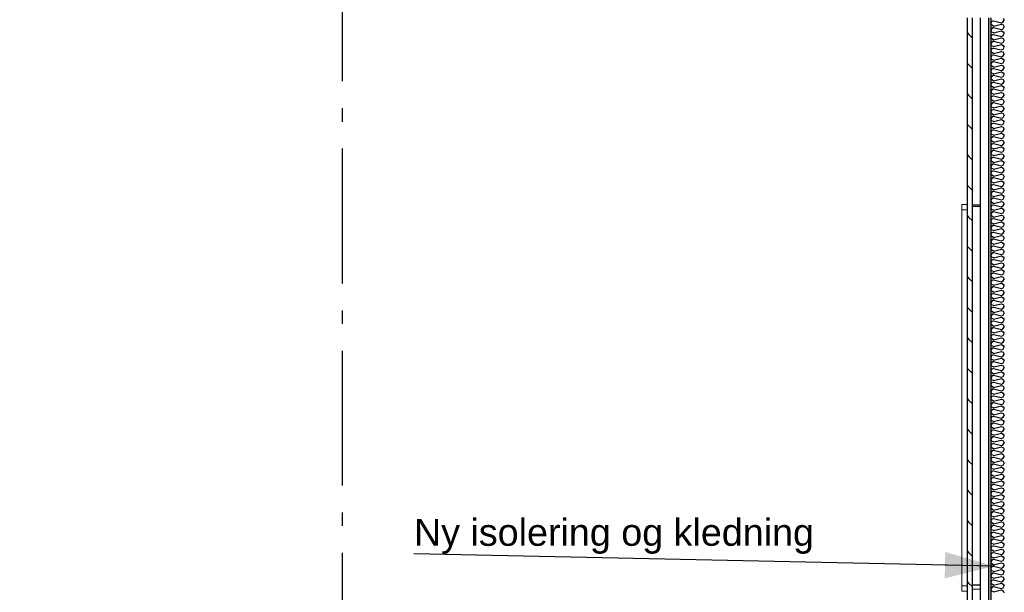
# Model space of a CAD drawing. Header units: millimetres. Extents: x -78869 to -55226, y -2070 to 13065.
# Tile 3 of 74: x -78869 to -75218, y 4718 to 6843. Entities that reach past the tile are written whole.
import ezdxf
from ezdxf.enums import TextEntityAlignment as Align

# ---------------------------------------------------------------- set-up
doc = ezdxf.new("R2010")
doc.units = ezdxf.units.MM
doc.header["$LTSCALE"] = 0.5
doc.header["$MEASUREMENT"] = 0
for name, pattern in [('Akselinje', [1500, 1000, -200, 100, -200]), ('PLINE', [0]), ('Wipeout_Contour', [2000, 0, -2000])]:
    doc.linetypes.add(name, pattern=pattern)
for name, color, linetype in [('0(Nye konstruksjoner)', 7, 'Continuous'), ('235- Utvendig kledning og overflate (Skravur)(Nye konstruksjoner)', 7, 'Continuous'), ('235- Utvendig kledning og overflate(Nye konstruksjoner)', 7, 'Continuous'), ('82-- Modullinjer', 7, 'Continuous'), ('832- Tekst bygning(Nye konstruksjoner)', 7, 'Continuous')]:
    doc.layers.add(name, color=color, linetype=linetype)
doc.layers.add('234- Vinduer_ dører_ porter(Nye konstruksjoner)', color=7, linetype='Continuous', lineweight=0)
doc.styles.add('GENERATED_STYLE_1', font='arial.ttf')
doc.styles.add('GENERATED_STYLE_3', font='arial.ttf')
doc.dimstyles.new('GENERATED_STYLE__2', dxfattribs={"dimtxt": 0.18, "dimasz": 182.4, "dimexe": 0.18, "dimexo": 0.0625, "dimgap": 0, "dimtad": 0, "dimtih": 1, "dimtoh": 1, "dimdec": 4, "dimzin": 0, "dimdsep": 46, "dimcen": 0.09, "dimadec": 0, "dimazin": 0, "dimtfac": 1, "dimtdec": 4, "dimtmove": 0, "dimatfit": 3, "dimldrblk": 'ARROWHEAD_5', "dimfxl": 1, "dimtolj": 1, "dimtzin": 0, "dimarcsym": 0})

# ---------------------------------------------------------------- blocks, each defined once
blk = doc.blocks.new('*X13')
at = {"layer": '235- Utvendig kledning og overflate (Skravur)(Nye konstruksjoner)', "linetype": 'PLINE'}
for p, q in [((-75264.9, 6836), (-75268.2, 6829.1)), ((-75264.9, 6822.2), (-75268.2, 6829.1)), ((-75258.1, 6839.1), (-75264.9, 6836)), ((-75258.1, 6839.1), (-75228.8, 6831.8)), ((-75228.8, 6831.8), (-75222, 6834.8)), ((-75222, 6848.7), (-75218.2, 6841.8)), ((-75222, 6834.8), (-75218.2, 6841.8)), ((-75264.9, 6810.7), (-75268.2, 6803.8)), ((-75264.9, 6796.9), (-75268.2, 6803.8)), ((-75258.1, 6819.1), (-75264.9, 6822.2)), ((-75258.1, 6813.8), (-75264.9, 6810.7)), ((-75258.1, 6793.8), (-75264.9, 6796.9)), ((-75258.1, 6819.1), (-75228.8, 6826.5)), ((-75258.1, 6813.8), (-75228.8, 6806.5)), ((-75258.1, 6793.8), (-75228.8, 6801.2)), ((-75228.8, 6826.5), (-75222, 6823.4)), ((-75228.8, 6806.5), (-75222, 6809.6)), ((-75228.8, 6801.2), (-75222, 6798.1)), ((-75222, 6823.4), (-75218.2, 6816.5)), ((-75222, 6809.6), (-75218.2, 6816.5)), ((-75222, 6798.1), (-75218.2, 6791.2)), ((-75222, 6784.3), (-75218.2, 6791.2)), ((-75264.9, 6785.4), (-75268.2, 6778.5)), ((-75264.9, 6771.6), (-75268.2, 6778.5)), ((-75264.9, 6760.1), (-75268.2, 6753.2)), ((-75258.1, 6788.5), (-75264.9, 6785.4)), ((-75258.1, 6768.5), (-75264.9, 6771.6)), ((-75258.1, 6763.2), (-75264.9, 6760.1)), ((-75258.1, 6788.5), (-75228.8, 6781.2)), ((-75258.1, 6768.5), (-75228.8, 6775.9)), ((-75258.1, 6763.2), (-75228.8, 6755.9)), ((-75228.8, 6781.2), (-75222, 6784.3)), ((-75228.8, 6775.9), (-75222, 6772.8)), ((-75228.8, 6755.9), (-75222, 6759)), ((-75222, 6772.8), (-75218.2, 6765.9)), ((-75222, 6759), (-75218.2, 6765.9)), ((-75264.9, 6746.3), (-75268.2, 6753.2)), ((-75264.9, 6734.8), (-75268.2, 6727.9)), ((-75264.9, 6721), (-75268.2, 6727.9)), ((-75258.1, 6743.2), (-75264.9, 6746.3)), ((-75258.1, 6737.9), (-75264.9, 6734.8)), ((-75258.1, 6717.9), (-75264.9, 6721)), ((-75258.1, 6743.2), (-75228.8, 6750.6)), ((-75258.1, 6737.9), (-75228.8, 6730.6)), ((-75258.1, 6717.9), (-75228.8, 6725.3)), ((-75228.8, 6750.6), (-75222, 6747.5)), ((-75228.8, 6730.6), (-75222, 6733.7)), ((-75228.8, 6725.3), (-75222, 6722.2)), ((-75222, 6747.5), (-75218.2, 6740.6)), ((-75222, 6733.7), (-75218.2, 6740.6)), ((-75222, 6722.2), (-75218.2, 6715.3)), ((-75264.9, 6709.6), (-75268.2, 6702.6)), ((-75264.9, 6695.7), (-75268.2, 6702.6)), ((-75264.9, 6684.3), (-75268.2, 6677.3)), ((-75258.1, 6712.6), (-75264.9, 6709.6)), ((-75258.1, 6692.7), (-75264.9, 6695.7)), ((-75258.1, 6687.3), (-75264.9, 6684.3)), ((-75258.1, 6712.6), (-75228.8, 6705.3)), ((-75258.1, 6692.7), (-75228.8, 6700)), ((-75258.1, 6687.3), (-75228.8, 6680)), ((-75228.8, 6705.3), (-75222, 6708.4)), ((-75228.8, 6700), (-75222, 6696.9)), ((-75228.8, 6680), (-75222, 6683.1)), ((-75222, 6708.4), (-75218.2, 6715.3)), ((-75222, 6696.9), (-75218.2, 6690)), ((-75222, 6683.1), (-75218.2, 6690)), ((-75264.9, 6670.4), (-75268.2, 6677.3)), ((-75264.9, 6659), (-75268.2, 6652.1)), ((-75264.9, 6645.1), (-75268.2, 6652.1)), ((-75258.1, 6667.4), (-75264.9, 6670.4)), ((-75258.1, 6662), (-75264.9, 6659)), ((-75258.1, 6642.1), (-75264.9, 6645.1)), ((-75258.1, 6667.4), (-75228.8, 6674.7)), ((-75258.1, 6662), (-75228.8, 6654.7)), ((-75258.1, 6642.1), (-75228.8, 6649.4)), ((-75228.8, 6674.7), (-75222, 6671.6)), ((-75228.8, 6654.7), (-75222, 6657.8)), ((-75228.8, 6649.4), (-75222, 6646.3)), ((-75222, 6671.6), (-75218.2, 6664.7)), ((-75222, 6657.8), (-75218.2, 6664.7)), ((-75222, 6646.3), (-75218.2, 6639.4)), ((-75264.9, 6633.7), (-75268.2, 6626.8)), ((-75264.9, 6619.9), (-75268.2, 6626.8)), ((-75264.9, 6608.4), (-75268.2, 6601.5)), ((-75258.1, 6636.8), (-75264.9, 6633.7)), ((-75258.1, 6616.8), (-75264.9, 6619.9)), ((-75258.1, 6611.5), (-75264.9, 6608.4)), ((-75258.1, 6636.8), (-75228.8, 6629.4)), ((-75258.1, 6616.8), (-75228.8, 6624.1)), ((-75258.1, 6611.5), (-75228.8, 6604.1)), ((-75228.8, 6629.4), (-75222, 6632.5)), ((-75228.8, 6624.1), (-75222, 6621)), ((-75222, 6632.5), (-75218.2, 6639.4)), ((-75222, 6621), (-75218.2, 6614.1)), ((-75222, 6607.2), (-75218.2, 6614.1)), ((-75264.9, 6594.6), (-75268.2, 6601.5)), ((-75264.9, 6583.1), (-75268.2, 6576.2)), ((-75264.9, 6569.3), (-75268.2, 6576.2)), ((-75258.1, 6591.5), (-75264.9, 6594.6)), ((-75258.1, 6586.2), (-75264.9, 6583.1)), ((-75258.1, 6591.5), (-75228.8, 6598.8)), ((-75258.1, 6586.2), (-75228.8, 6578.8)), ((-75258.1, 6566.2), (-75228.8, 6573.5)), ((-75228.8, 6604.1), (-75222, 6607.2)), ((-75228.8, 6598.8), (-75222, 6595.7)), ((-75228.8, 6578.8), (-75222, 6581.9)), ((-75228.8, 6573.5), (-75222, 6570.4)), ((-75222, 6595.7), (-75218.2, 6588.8)), ((-75222, 6581.9), (-75218.2, 6588.8)), ((-75264.9, 6557.8), (-75268.2, 6550.9)), ((-75264.9, 6544), (-75268.2, 6550.9)), ((-75258.1, 6566.2), (-75264.9, 6569.3)), ((-75258.1, 6560.9), (-75264.9, 6557.8)), ((-75258.1, 6540.9), (-75264.9, 6544)), ((-75258.1, 6535.6), (-75264.9, 6532.5)), ((-75258.1, 6560.9), (-75228.8, 6553.5)), ((-75258.1, 6540.9), (-75228.8, 6548.2)), ((-75258.1, 6535.6), (-75228.8, 6528.2)), ((-75228.8, 6553.5), (-75222, 6556.6)), ((-75228.8, 6548.2), (-75222, 6545.1)), ((-75222, 6570.4), (-75218.2, 6563.5)), ((-75222, 6556.6), (-75218.2, 6563.5)), ((-75222, 6545.1), (-75218.2, 6538.2)), ((-75222, 6531.3), (-75218.2, 6538.2)), ((-75264.9, 6532.5), (-75268.2, 6525.6)), ((-75264.9, 6518.7), (-75268.2, 6525.6)), ((-75264.9, 6507.2), (-75268.2, 6500.3)), ((-75264.9, 6493.4), (-75268.2, 6500.3)), ((-75258.1, 6515.6), (-75264.9, 6518.7)), ((-75258.1, 6510.3), (-75264.9, 6507.2)), ((-75258.1, 6515.6), (-75228.8, 6522.9)), ((-75258.1, 6510.3), (-75228.8, 6503)), ((-75228.8, 6528.2), (-75222, 6531.3)), ((-75228.8, 6522.9), (-75222, 6519.9)), ((-75228.8, 6503), (-75222, 6506)), ((-75222, 6519.9), (-75218.2, 6512.9)), ((-75222, 6506), (-75218.2, 6512.9)), ((-75264.9, 6481.9), (-75268.2, 6475)), ((-75264.9, 6468.1), (-75268.2, 6475)), ((-75258.1, 6490.3), (-75264.9, 6493.4)), ((-75258.1, 6485), (-75264.9, 6481.9)), ((-75258.1, 6465), (-75264.9, 6468.1)), ((-75258.1, 6490.3), (-75228.8, 6497.6)), ((-75258.1, 6485), (-75228.8, 6477.7)), ((-75258.1, 6465), (-75228.8, 6472.3)), ((-75228.8, 6497.6), (-75222, 6494.6)), ((-75228.8, 6477.7), (-75222, 6480.7)), ((-75228.8, 6472.3), (-75222, 6469.3)), ((-75222, 6494.6), (-75218.2, 6487.7)), ((-75222, 6480.7), (-75218.2, 6487.7)), ((-75222, 6469.3), (-75218.2, 6462.4)), ((-75222, 6455.5), (-75218.2, 6462.4)), ((-75264.9, 6456.6), (-75268.2, 6449.7)), ((-75264.9, 6442.8), (-75268.2, 6449.7)), ((-75264.9, 6431.3), (-75268.2, 6424.4)), ((-75258.1, 6459.7), (-75264.9, 6456.6)), ((-75258.1, 6439.7), (-75264.9, 6442.8)), ((-75258.1, 6434.4), (-75264.9, 6431.3)), ((-75258.1, 6459.7), (-75228.8, 6452.4)), ((-75258.1, 6439.7), (-75228.8, 6447.1)), ((-75258.1, 6434.4), (-75228.8, 6427.1)), ((-75228.8, 6452.4), (-75222, 6455.5)), ((-75228.8, 6447.1), (-75222, 6444)), ((-75228.8, 6427.1), (-75222, 6430.2)), ((-75222, 6444), (-75218.2, 6437.1)), ((-75222, 6430.2), (-75218.2, 6437.1)), ((-75264.9, 6417.5), (-75268.2, 6424.4)), ((-75264.9, 6406), (-75268.2, 6399.1)), ((-75264.9, 6392.2), (-75268.2, 6399.1)), ((-75258.1, 6414.4), (-75264.9, 6417.5)), ((-75258.1, 6409.1), (-75264.9, 6406)), ((-75258.1, 6389.1), (-75264.9, 6392.2)), ((-75258.1, 6414.4), (-75228.8, 6421.8)), ((-75258.1, 6409.1), (-75228.8, 6401.8)), ((-75258.1, 6389.1), (-75228.8, 6396.5)), ((-75228.8, 6421.8), (-75222, 6418.7)), ((-75228.8, 6401.8), (-75222, 6404.9)), ((-75228.8, 6396.5), (-75222, 6393.4)), ((-75222, 6418.7), (-75218.2, 6411.8)), ((-75222, 6404.9), (-75218.2, 6411.8)), ((-75222, 6393.4), (-75218.2, 6386.5)), ((-75264.9, 6380.7), (-75268.2, 6373.8)), ((-75264.9, 6366.9), (-75268.2, 6373.8)), ((-75264.9, 6355.4), (-75268.2, 6348.5)), ((-75258.1, 6383.8), (-75264.9, 6380.7)), ((-75258.1, 6363.8), (-75264.9, 6366.9)), ((-75258.1, 6358.5), (-75264.9, 6355.4)), ((-75258.1, 6383.8), (-75228.8, 6376.5)), ((-75258.1, 6363.8), (-75228.8, 6371.2)), ((-75258.1, 6358.5), (-75228.8, 6351.2)), ((-75228.8, 6376.5), (-75222, 6379.6)), ((-75228.8, 6371.2), (-75222, 6368.1)), ((-75228.8, 6351.2), (-75222, 6354.3)), ((-75222, 6379.6), (-75218.2, 6386.5)), ((-75222, 6368.1), (-75218.2, 6361.2)), ((-75222, 6354.3), (-75218.2, 6361.2)), ((-75264.9, 6341.6), (-75268.2, 6348.5)), ((-75264.9, 6330.2), (-75268.2, 6323.2)), ((-75264.9, 6316.3), (-75268.2, 6323.2)), ((-75258.1, 6338.6), (-75264.9, 6341.6)), ((-75258.1, 6333.2), (-75264.9, 6330.2)), ((-75258.1, 6313.3), (-75264.9, 6316.3)), ((-75258.1, 6338.6), (-75228.8, 6345.9)), ((-75258.1, 6333.2), (-75228.8, 6325.9)), ((-75258.1, 6313.3), (-75228.8, 6320.6)), ((-75228.8, 6345.9), (-75222, 6342.8)), ((-75228.8, 6325.9), (-75222, 6329)), ((-75228.8, 6320.6), (-75222, 6317.5)), ((-75222, 6342.8), (-75218.2, 6335.9)), ((-75222, 6329), (-75218.2, 6335.9)), ((-75222, 6317.5), (-75218.2, 6310.6)), ((-75264.9, 6304.9), (-75268.2, 6298)), ((-75264.9, 6291), (-75268.2, 6298)), ((-75264.9, 6279.6), (-75268.2, 6272.7)), ((-75258.1, 6307.9), (-75264.9, 6304.9)), ((-75258.1, 6288), (-75264.9, 6291)), ((-75258.1, 6282.7), (-75264.9, 6279.6)), ((-75258.1, 6307.9), (-75228.8, 6300.6)), ((-75258.1, 6288), (-75228.8, 6295.3)), ((-75258.1, 6282.7), (-75228.8, 6275.3)), ((-75228.8, 6300.6), (-75222, 6303.7)), ((-75228.8, 6295.3), (-75222, 6292.2)), ((-75222, 6303.7), (-75218.2, 6310.6)), ((-75222, 6292.2), (-75218.2, 6285.3)), ((-75222, 6278.4), (-75218.2, 6285.3)), ((-75264.9, 6265.8), (-75268.2, 6272.7)), ((-75264.9, 6254.3), (-75268.2, 6247.4)), ((-75264.9, 6240.5), (-75268.2, 6247.4)), ((-75258.1, 6262.7), (-75264.9, 6265.8)), ((-75258.1, 6257.4), (-75264.9, 6254.3)), ((-75258.1, 6262.7), (-75228.8, 6270)), ((-75258.1, 6257.4), (-75228.8, 6250)), ((-75258.1, 6237.4), (-75228.8, 6244.7)), ((-75228.8, 6275.3), (-75222, 6278.4)), ((-75228.8, 6270), (-75222, 6266.9)), ((-75228.8, 6250), (-75222, 6253.1)), ((-75228.8, 6244.7), (-75222, 6241.6)), ((-75222, 6266.9), (-75218.2, 6260)), ((-75222, 6253.1), (-75218.2, 6260)), ((-75264.9, 6229), (-75268.2, 6222.1)), ((-75264.9, 6215.2), (-75268.2, 6222.1)), ((-75258.1, 6237.4), (-75264.9, 6240.5)), ((-75258.1, 6232.1), (-75264.9, 6229)), ((-75258.1, 6212.1), (-75264.9, 6215.2)), ((-75258.1, 6206.8), (-75264.9, 6203.7)), ((-75258.1, 6232.1), (-75228.8, 6224.7)), ((-75258.1, 6212.1), (-75228.8, 6219.4)), ((-75258.1, 6206.8), (-75228.8, 6199.4)), ((-75228.8, 6224.7), (-75222, 6227.8)), ((-75228.8, 6219.4), (-75222, 6216.3)), ((-75222, 6241.6), (-75218.2, 6234.7)), ((-75222, 6227.8), (-75218.2, 6234.7)), ((-75222, 6216.3), (-75218.2, 6209.4)), ((-75222, 6202.5), (-75218.2, 6209.4)), ((-75264.9, 6203.7), (-75268.2, 6196.8)), ((-75264.9, 6189.9), (-75268.2, 6196.8)), ((-75264.9, 6178.4), (-75268.2, 6171.5)), ((-75264.9, 6164.6), (-75268.2, 6171.5)), ((-75258.1, 6186.8), (-75264.9, 6189.9)), ((-75258.1, 6181.5), (-75264.9, 6178.4)), ((-75258.1, 6186.8), (-75228.8, 6194.1)), ((-75258.1, 6181.5), (-75228.8, 6174.1)), ((-75228.8, 6199.4), (-75222, 6202.5)), ((-75228.8, 6194.1), (-75222, 6191)), ((-75228.8, 6174.1), (-75222, 6177.2)), ((-75222, 6191), (-75218.2, 6184.1)), ((-75222, 6177.2), (-75218.2, 6184.1)), ((-75264.9, 6153.1), (-75268.2, 6146.2)), ((-75264.9, 6139.3), (-75268.2, 6146.2)), ((-75258.1, 6161.5), (-75264.9, 6164.6)), ((-75258.1, 6156.2), (-75264.9, 6153.1)), ((-75258.1, 6136.2), (-75264.9, 6139.3)), ((-75258.1, 6161.5), (-75228.8, 6168.8)), ((-75258.1, 6156.2), (-75228.8, 6148.9)), ((-75258.1, 6136.2), (-75228.8, 6143.5)), ((-75228.8, 6168.8), (-75222, 6165.8)), ((-75228.8, 6148.9), (-75222, 6151.9)), ((-75228.8, 6143.5), (-75222, 6140.5)), ((-75222, 6165.8), (-75218.2, 6158.8)), ((-75222, 6151.9), (-75218.2, 6158.8)), ((-75222, 6140.5), (-75218.2, 6133.6)), ((-75222, 6126.6), (-75218.2, 6133.6)), ((-75264.9, 6127.8), (-75268.2, 6120.9)), ((-75264.9, 6114), (-75268.2, 6120.9)), ((-75264.9, 6102.5), (-75268.2, 6095.6)), ((-75258.1, 6130.9), (-75264.9, 6127.8)), ((-75258.1, 6110.9), (-75264.9, 6114)), ((-75258.1, 6105.6), (-75264.9, 6102.5)), ((-75258.1, 6130.9), (-75228.8, 6123.6)), ((-75258.1, 6110.9), (-75228.8, 6118.2)), ((-75258.1, 6105.6), (-75228.8, 6098.3)), ((-75228.8, 6123.6), (-75222, 6126.6)), ((-75228.8, 6118.2), (-75222, 6115.2)), ((-75228.8, 6098.3), (-75222, 6101.4)), ((-75222, 6115.2), (-75218.2, 6108.3)), ((-75222, 6101.4), (-75218.2, 6108.3)), ((-75264.9, 6088.7), (-75268.2, 6095.6)), ((-75264.9, 6077.2), (-75268.2, 6070.3)), ((-75264.9, 6063.4), (-75268.2, 6070.3)), ((-75258.1, 6085.6), (-75264.9, 6088.7)), ((-75258.1, 6080.3), (-75264.9, 6077.2)), ((-75258.1, 6060.3), (-75264.9, 6063.4)), ((-75258.1, 6085.6), (-75228.8, 6093)), ((-75258.1, 6080.3), (-75228.8, 6073)), ((-75258.1, 6060.3), (-75228.8, 6067.7)), ((-75228.8, 6093), (-75222, 6089.9)), ((-75228.8, 6073), (-75222, 6076.1)), ((-75228.8, 6067.7), (-75222, 6064.6)), ((-75222, 6089.9), (-75218.2, 6083)), ((-75222, 6076.1), (-75218.2, 6083)), ((-75222, 6064.6), (-75218.2, 6057.7)), ((-75264.9, 6051.9), (-75268.2, 6045)), ((-75264.9, 6038.1), (-75268.2, 6045)), ((-75264.9, 6026.6), (-75268.2, 6019.7)), ((-75258.1, 6055), (-75264.9, 6051.9)), ((-75258.1, 6035), (-75264.9, 6038.1)), ((-75258.1, 6029.7), (-75264.9, 6026.6)), ((-75258.1, 6055), (-75228.8, 6047.7)), ((-75258.1, 6035), (-75228.8, 6042.4)), ((-75258.1, 6029.7), (-75228.8, 6022.4)), ((-75228.8, 6047.7), (-75222, 6050.8)), ((-75228.8, 6042.4), (-75222, 6039.3)), ((-75228.8, 6022.4), (-75222, 6025.5)), ((-75222, 6050.8), (-75218.2, 6057.7)), ((-75222, 6039.3), (-75218.2, 6032.4)), ((-75222, 6025.5), (-75218.2, 6032.4)), ((-75264.9, 6012.8), (-75268.2, 6019.7)), ((-75264.9, 6001.3), (-75268.2, 5994.4)), ((-75264.9, 5987.5), (-75268.2, 5994.4)), ((-75258.1, 6009.7), (-75264.9, 6012.8)), ((-75258.1, 6004.4), (-75264.9, 6001.3)), ((-75258.1, 5984.4), (-75264.9, 5987.5)), ((-75258.1, 6009.7), (-75228.8, 6017.1)), ((-75258.1, 6004.4), (-75228.8, 5997.1)), ((-75258.1, 5984.4), (-75228.8, 5991.8)), ((-75228.8, 6017.1), (-75222, 6014)), ((-75228.8, 5997.1), (-75222, 6000.2)), ((-75228.8, 5991.8), (-75222, 5988.7)), ((-75222, 6014), (-75218.2, 6007.1)), ((-75222, 6000.2), (-75218.2, 6007.1)), ((-75222, 5988.7), (-75218.2, 5981.8)), ((-75264.9, 5976.1), (-75268.2, 5969.1)), ((-75264.9, 5962.2), (-75268.2, 5969.1)), ((-75264.9, 5950.8), (-75268.2, 5943.9)), ((-75258.1, 5979.1), (-75264.9, 5976.1)), ((-75258.1, 5959.2), (-75264.9, 5962.2)), ((-75258.1, 5953.8), (-75264.9, 5950.8)), ((-75258.1, 5979.1), (-75228.8, 5971.8)), ((-75258.1, 5959.2), (-75228.8, 5966.5)), ((-75258.1, 5953.8), (-75228.8, 5946.5)), ((-75228.8, 5971.8), (-75222, 5974.9)), ((-75228.8, 5966.5), (-75222, 5963.4)), ((-75222, 5974.9), (-75218.2, 5981.8)), ((-75222, 5963.4), (-75218.2, 5956.5)), ((-75222, 5949.6), (-75218.2, 5956.5)), ((-75264.9, 5936.9), (-75268.2, 5943.9)), ((-75264.9, 5925.5), (-75268.2, 5918.6)), ((-75264.9, 5911.7), (-75268.2, 5918.6)), ((-75258.1, 5933.9), (-75264.9, 5936.9)), ((-75258.1, 5928.5), (-75264.9, 5925.5)), ((-75258.1, 5933.9), (-75228.8, 5941.2)), ((-75258.1, 5928.5), (-75228.8, 5921.2)), ((-75258.1, 5908.6), (-75228.8, 5915.9)), ((-75228.8, 5946.5), (-75222, 5949.6)), ((-75228.8, 5941.2), (-75222, 5938.1)), ((-75228.8, 5921.2), (-75222, 5924.3)), ((-75228.8, 5915.9), (-75222, 5912.8)), ((-75222, 5938.1), (-75218.2, 5931.2)), ((-75222, 5924.3), (-75218.2, 5931.2)), ((-75264.9, 5900.2), (-75268.2, 5893.3)), ((-75264.9, 5886.4), (-75268.2, 5893.3)), ((-75258.1, 5908.6), (-75264.9, 5911.7)), ((-75258.1, 5903.3), (-75264.9, 5900.2)), ((-75258.1, 5883.3), (-75264.9, 5886.4)), ((-75258.1, 5878), (-75264.9, 5874.9)), ((-75258.1, 5903.3), (-75228.8, 5895.9)), ((-75258.1, 5883.3), (-75228.8, 5890.6)), ((-75258.1, 5878), (-75228.8, 5870.6)), ((-75228.8, 5895.9), (-75222, 5899)), ((-75228.8, 5890.6), (-75222, 5887.5)), ((-75222, 5912.8), (-75218.2, 5905.9)), ((-75222, 5899), (-75218.2, 5905.9)), ((-75222, 5887.5), (-75218.2, 5880.6)), ((-75222, 5873.7), (-75218.2, 5880.6)), ((-75264.9, 5874.9), (-75268.2, 5868)), ((-75264.9, 5861.1), (-75268.2, 5868)), ((-75264.9, 5849.6), (-75268.2, 5842.7)), ((-75264.9, 5835.8), (-75268.2, 5842.7)), ((-75258.1, 5858), (-75264.9, 5861.1)), ((-75258.1, 5852.7), (-75264.9, 5849.6)), ((-75258.1, 5858), (-75228.8, 5865.3)), ((-75258.1, 5852.7), (-75228.8, 5845.3)), ((-75228.8, 5870.6), (-75222, 5873.7)), ((-75228.8, 5865.3), (-75222, 5862.2)), ((-75228.8, 5845.3), (-75222, 5848.4)), ((-75222, 5862.2), (-75218.2, 5855.3)), ((-75222, 5848.4), (-75218.2, 5855.3)), ((-75264.9, 5824.3), (-75268.2, 5817.4)), ((-75264.9, 5810.5), (-75268.2, 5817.4)), ((-75258.1, 5832.7), (-75264.9, 5835.8)), ((-75258.1, 5827.4), (-75264.9, 5824.3)), ((-75258.1, 5807.4), (-75264.9, 5810.5)), ((-75258.1, 5832.7), (-75228.8, 5840)), ((-75258.1, 5827.4), (-75228.8, 5820)), ((-75258.1, 5807.4), (-75228.8, 5814.7)), ((-75228.8, 5840), (-75222, 5836.9)), ((-75228.8, 5820), (-75222, 5823.1)), ((-75228.8, 5814.7), (-75222, 5811.6)), ((-75222, 5836.9), (-75218.2, 5830)), ((-75222, 5823.1), (-75218.2, 5830)), ((-75222, 5811.6), (-75218.2, 5804.7)), ((-75222, 5797.8), (-75218.2, 5804.7)), ((-75264.9, 5799), (-75268.2, 5792.1)), ((-75264.9, 5785.2), (-75268.2, 5792.1)), ((-75264.9, 5773.7), (-75268.2, 5766.8)), ((-75258.1, 5802.1), (-75264.9, 5799)), ((-75258.1, 5782.1), (-75264.9, 5785.2)), ((-75258.1, 5776.8), (-75264.9, 5773.7)), ((-75258.1, 5802.1), (-75228.8, 5794.8)), ((-75258.1, 5782.1), (-75228.8, 5789.4)), ((-75258.1, 5776.8), (-75228.8, 5769.5)), ((-75228.8, 5794.8), (-75222, 5797.8)), ((-75228.8, 5789.4), (-75222, 5786.4)), ((-75228.8, 5769.5), (-75222, 5772.5)), ((-75222, 5786.4), (-75218.2, 5779.4)), ((-75222, 5772.5), (-75218.2, 5779.4)), ((-75264.9, 5759.9), (-75268.2, 5766.8)), ((-75264.9, 5748.4), (-75268.2, 5741.5)), ((-75264.9, 5734.6), (-75268.2, 5741.5)), ((-75258.1, 5756.8), (-75264.9, 5759.9)), ((-75258.1, 5751.5), (-75264.9, 5748.4)), ((-75258.1, 5731.5), (-75264.9, 5734.6)), ((-75258.1, 5756.8), (-75228.8, 5764.1)), ((-75258.1, 5751.5), (-75228.8, 5744.2)), ((-75258.1, 5731.5), (-75228.8, 5738.9)), ((-75228.8, 5764.1), (-75222, 5761.1)), ((-75228.8, 5744.2), (-75222, 5747.2)), ((-75228.8, 5738.9), (-75222, 5735.8)), ((-75222, 5761.1), (-75218.2, 5754.2)), ((-75222, 5747.2), (-75218.2, 5754.2)), ((-75222, 5735.8), (-75218.2, 5728.9)), ((-75264.9, 5723.1), (-75268.2, 5716.2)), ((-75264.9, 5709.3), (-75268.2, 5716.2)), ((-75264.9, 5697.8), (-75268.2, 5690.9)), ((-75258.1, 5726.2), (-75264.9, 5723.1)), ((-75258.1, 5706.2), (-75264.9, 5709.3)), ((-75258.1, 5700.9), (-75264.9, 5697.8)), ((-75258.1, 5726.2), (-75228.8, 5718.9)), ((-75258.1, 5706.2), (-75228.8, 5713.6)), ((-75258.1, 5700.9), (-75228.8, 5693.6)), ((-75228.8, 5718.9), (-75222, 5722)), ((-75228.8, 5713.6), (-75222, 5710.5)), ((-75228.8, 5693.6), (-75222, 5696.7)), ((-75222, 5722), (-75218.2, 5728.9)), ((-75222, 5710.5), (-75218.2, 5703.6)), ((-75222, 5696.7), (-75218.2, 5703.6)), ((-75264.9, 5684), (-75268.2, 5690.9)), ((-75264.9, 5672.5), (-75268.2, 5665.6)), ((-75264.9, 5658.7), (-75268.2, 5665.6)), ((-75258.1, 5680.9), (-75264.9, 5684)), ((-75258.1, 5675.6), (-75264.9, 5672.5)), ((-75258.1, 5655.6), (-75264.9, 5658.7)), ((-75258.1, 5680.9), (-75228.8, 5688.3)), ((-75258.1, 5675.6), (-75228.8, 5668.3)), ((-75258.1, 5655.6), (-75228.8, 5663)), ((-75228.8, 5688.3), (-75222, 5685.2)), ((-75228.8, 5668.3), (-75222, 5671.4)), ((-75228.8, 5663), (-75222, 5659.9)), ((-75222, 5685.2), (-75218.2, 5678.3)), ((-75222, 5671.4), (-75218.2, 5678.3)), ((-75222, 5659.9), (-75218.2, 5653)), ((-75264.9, 5647.2), (-75268.2, 5640.3)), ((-75264.9, 5633.4), (-75268.2, 5640.3)), ((-75264.9, 5622), (-75268.2, 5615)), ((-75258.1, 5650.3), (-75264.9, 5647.2)), ((-75258.1, 5630.3), (-75264.9, 5633.4)), ((-75258.1, 5625), (-75264.9, 5622)), ((-75258.1, 5650.3), (-75228.8, 5643)), ((-75258.1, 5630.3), (-75228.8, 5637.7)), ((-75258.1, 5625), (-75228.8, 5617.7)), ((-75228.8, 5643), (-75222, 5646.1)), ((-75228.8, 5637.7), (-75222, 5634.6)), ((-75222, 5646.1), (-75218.2, 5653)), ((-75222, 5634.6), (-75218.2, 5627.7)), ((-75222, 5620.8), (-75218.2, 5627.7)), ((-75264.9, 5608.1), (-75268.2, 5615)), ((-75264.9, 5596.7), (-75268.2, 5589.8)), ((-75264.9, 5582.8), (-75268.2, 5589.8)), ((-75258.1, 5605.1), (-75264.9, 5608.1)), ((-75258.1, 5599.7), (-75264.9, 5596.7)), ((-75258.1, 5605.1), (-75228.8, 5612.4)), ((-75258.1, 5599.7), (-75228.8, 5592.4)), ((-75258.1, 5579.8), (-75228.8, 5587.1)), ((-75228.8, 5617.7), (-75222, 5620.8)), ((-75228.8, 5612.4), (-75222, 5609.3)), ((-75228.8, 5592.4), (-75222, 5595.5)), ((-75228.8, 5587.1), (-75222, 5584)), ((-75222, 5609.3), (-75218.2, 5602.4)), ((-75222, 5595.5), (-75218.2, 5602.4)), ((-75264.9, 5571.4), (-75268.2, 5564.5)), ((-75264.9, 5557.6), (-75268.2, 5564.5)), ((-75258.1, 5579.8), (-75264.9, 5582.8)), ((-75258.1, 5574.4), (-75264.9, 5571.4)), ((-75258.1, 5554.5), (-75264.9, 5557.6)), ((-75258.1, 5549.2), (-75264.9, 5546.1)), ((-75258.1, 5574.4), (-75228.8, 5567.1)), ((-75258.1, 5554.5), (-75228.8, 5561.8)), ((-75258.1, 5549.2), (-75228.8, 5541.8)), ((-75228.8, 5567.1), (-75222, 5570.2)), ((-75228.8, 5561.8), (-75222, 5558.7)), ((-75222, 5584), (-75218.2, 5577.1)), ((-75222, 5570.2), (-75218.2, 5577.1)), ((-75222, 5558.7), (-75218.2, 5551.8)), ((-75222, 5544.9), (-75218.2, 5551.8)), ((-75264.9, 5546.1), (-75268.2, 5539.2)), ((-75264.9, 5532.3), (-75268.2, 5539.2)), ((-75264.9, 5520.8), (-75268.2, 5513.9)), ((-75264.9, 5507), (-75268.2, 5513.9)), ((-75258.1, 5529.2), (-75264.9, 5532.3)), ((-75258.1, 5523.9), (-75264.9, 5520.8)), ((-75258.1, 5529.2), (-75228.8, 5536.5)), ((-75258.1, 5523.9), (-75228.8, 5516.5)), ((-75228.8, 5541.8), (-75222, 5544.9)), ((-75228.8, 5536.5), (-75222, 5533.4)), ((-75228.8, 5516.5), (-75222, 5519.6)), ((-75222, 5533.4), (-75218.2, 5526.5)), ((-75222, 5519.6), (-75218.2, 5526.5)), ((-75264.9, 5495.5), (-75268.2, 5488.6)), ((-75264.9, 5481.7), (-75268.2, 5488.6)), ((-75258.1, 5503.9), (-75264.9, 5507)), ((-75258.1, 5498.6), (-75264.9, 5495.5)), ((-75258.1, 5478.6), (-75264.9, 5481.7)), ((-75258.1, 5503.9), (-75228.8, 5511.2)), ((-75258.1, 5498.6), (-75228.8, 5491.2)), ((-75258.1, 5478.6), (-75228.8, 5485.9)), ((-75228.8, 5511.2), (-75222, 5508.1)), ((-75228.8, 5491.2), (-75222, 5494.3)), ((-75228.8, 5485.9), (-75222, 5482.8)), ((-75222, 5508.1), (-75218.2, 5501.2)), ((-75222, 5494.3), (-75218.2, 5501.2)), ((-75222, 5482.8), (-75218.2, 5475.9)), ((-75222, 5469), (-75218.2, 5475.9)), ((-75264.9, 5470.2), (-75268.2, 5463.3)), ((-75264.9, 5456.4), (-75268.2, 5463.3)), ((-75264.9, 5444.9), (-75268.2, 5438)), ((-75258.1, 5473.3), (-75264.9, 5470.2)), ((-75258.1, 5453.3), (-75264.9, 5456.4)), ((-75258.1, 5448), (-75264.9, 5444.9)), ((-75258.1, 5473.3), (-75228.8, 5465.9)), ((-75258.1, 5453.3), (-75228.8, 5460.6)), ((-75258.1, 5448), (-75228.8, 5440.7)), ((-75228.8, 5465.9), (-75222, 5469)), ((-75228.8, 5460.6), (-75222, 5457.5)), ((-75228.8, 5440.7), (-75222, 5443.7)), ((-75222, 5457.5), (-75218.2, 5450.6)), ((-75222, 5443.7), (-75218.2, 5450.6)), ((-75264.9, 5431.1), (-75268.2, 5438)), ((-75264.9, 5419.6), (-75268.2, 5412.7)), ((-75264.9, 5405.8), (-75268.2, 5412.7)), ((-75258.1, 5428), (-75264.9, 5431.1)), ((-75258.1, 5422.7), (-75264.9, 5419.6)), ((-75258.1, 5402.7), (-75264.9, 5405.8)), ((-75258.1, 5428), (-75228.8, 5435.3)), ((-75258.1, 5422.7), (-75228.8, 5415.4)), ((-75258.1, 5402.7), (-75228.8, 5410)), ((-75228.8, 5435.3), (-75222, 5432.3)), ((-75228.8, 5415.4), (-75222, 5418.4)), ((-75228.8, 5410), (-75222, 5407)), ((-75222, 5432.3), (-75218.2, 5425.3)), ((-75222, 5418.4), (-75218.2, 5425.3)), ((-75222, 5407), (-75218.2, 5400.1)), ((-75264.9, 5394.3), (-75268.2, 5387.4)), ((-75264.9, 5380.5), (-75268.2, 5387.4)), ((-75264.9, 5369), (-75268.2, 5362.1)), ((-75258.1, 5397.4), (-75264.9, 5394.3)), ((-75258.1, 5377.4), (-75264.9, 5380.5)), ((-75258.1, 5372.1), (-75264.9, 5369)), ((-75258.1, 5397.4), (-75228.8, 5390.1)), ((-75258.1, 5377.4), (-75228.8, 5384.8)), ((-75258.1, 5372.1), (-75228.8, 5364.8)), ((-75228.8, 5390.1), (-75222, 5393.1)), ((-75228.8, 5384.8), (-75222, 5381.7)), ((-75228.8, 5364.8), (-75222, 5367.9)), ((-75222, 5393.1), (-75218.2, 5400.1)), ((-75222, 5381.7), (-75218.2, 5374.8)), ((-75222, 5367.9), (-75218.2, 5374.8)), ((-75264.9, 5355.2), (-75268.2, 5362.1)), ((-75264.9, 5343.7), (-75268.2, 5336.8)), ((-75264.9, 5329.9), (-75268.2, 5336.8)), ((-75258.1, 5352.1), (-75264.9, 5355.2)), ((-75258.1, 5346.8), (-75264.9, 5343.7)), ((-75258.1, 5326.8), (-75264.9, 5329.9)), ((-75258.1, 5352.1), (-75228.8, 5359.5)), ((-75258.1, 5346.8), (-75228.8, 5339.5)), ((-75258.1, 5326.8), (-75228.8, 5334.2)), ((-75228.8, 5359.5), (-75222, 5356.4)), ((-75228.8, 5339.5), (-75222, 5342.6)), ((-75228.8, 5334.2), (-75222, 5331.1)), ((-75222, 5356.4), (-75218.2, 5349.5)), ((-75222, 5342.6), (-75218.2, 5349.5)), ((-75222, 5331.1), (-75218.2, 5324.2)), ((-75264.9, 5318.4), (-75268.2, 5311.5)), ((-75264.9, 5304.6), (-75268.2, 5311.5)), ((-75258.1, 5321.5), (-75264.9, 5318.4)), ((-75258.1, 5301.5), (-75264.9, 5304.6)), ((-75258.1, 5296.2), (-75264.9, 5293.1)), ((-75258.1, 5321.5), (-75228.8, 5314.2)), ((-75258.1, 5301.5), (-75228.8, 5308.9)), ((-75258.1, 5296.2), (-75228.8, 5288.9)), ((-75228.8, 5314.2), (-75222, 5317.3)), ((-75228.8, 5308.9), (-75222, 5305.8)), ((-75222, 5317.3), (-75218.2, 5324.2)), ((-75222, 5305.8), (-75218.2, 5298.9)), ((-75222, 5292), (-75218.2, 5298.9)), ((-75264.9, 5293.1), (-75268.2, 5286.2)), ((-75264.9, 5279.3), (-75268.2, 5286.2)), ((-75264.9, 5267.8), (-75268.2, 5260.9)), ((-75264.9, 5254), (-75268.2, 5260.9)), ((-75258.1, 5276.2), (-75264.9, 5279.3)), ((-75258.1, 5270.9), (-75264.9, 5267.8)), ((-75258.1, 5276.2), (-75228.8, 5283.6)), ((-75258.1, 5270.9), (-75228.8, 5263.6)), ((-75258.1, 5251), (-75228.8, 5258.3)), ((-75228.8, 5288.9), (-75222, 5292)), ((-75228.8, 5283.6), (-75222, 5280.5)), ((-75228.8, 5263.6), (-75222, 5266.7)), ((-75228.8, 5258.3), (-75222, 5255.2)), ((-75222, 5280.5), (-75218.2, 5273.6)), ((-75222, 5266.7), (-75218.2, 5273.6)), ((-75264.9, 5242.6), (-75268.2, 5235.6)), ((-75264.9, 5228.7), (-75268.2, 5235.6)), ((-75258.1, 5251), (-75264.9, 5254)), ((-75258.1, 5245.6), (-75264.9, 5242.6)), ((-75258.1, 5225.7), (-75264.9, 5228.7)), ((-75258.1, 5220.3), (-75264.9, 5217.3)), ((-75258.1, 5245.6), (-75228.8, 5238.3)), ((-75258.1, 5225.7), (-75228.8, 5233)), ((-75258.1, 5220.3), (-75228.8, 5213)), ((-75228.8, 5238.3), (-75222, 5241.4)), ((-75228.8, 5233), (-75222, 5229.9)), ((-75222, 5255.2), (-75218.2, 5248.3)), ((-75222, 5241.4), (-75218.2, 5248.3)), ((-75222, 5229.9), (-75218.2, 5223)), ((-75222, 5216.1), (-75218.2, 5223)), ((-75264.9, 5217.3), (-75268.2, 5210.4)), ((-75264.9, 5203.4), (-75268.2, 5210.4)), ((-75264.9, 5192), (-75268.2, 5185.1)), ((-75264.9, 5178.2), (-75268.2, 5185.1)), ((-75258.1, 5200.4), (-75264.9, 5203.4)), ((-75258.1, 5195.1), (-75264.9, 5192)), ((-75258.1, 5200.4), (-75228.8, 5207.7)), ((-75258.1, 5195.1), (-75228.8, 5187.7)), ((-75228.8, 5213), (-75222, 5216.1)), ((-75228.8, 5207.7), (-75222, 5204.6)), ((-75228.8, 5187.7), (-75222, 5190.8)), ((-75222, 5204.6), (-75218.2, 5197.7)), ((-75222, 5190.8), (-75218.2, 5197.7)), ((-75264.9, 5166.7), (-75268.2, 5159.8)), ((-75264.9, 5152.9), (-75268.2, 5159.8)), ((-75258.1, 5175.1), (-75264.9, 5178.2)), ((-75258.1, 5169.8), (-75264.9, 5166.7)), ((-75258.1, 5149.8), (-75264.9, 5152.9)), ((-75258.1, 5175.1), (-75228.8, 5182.4)), ((-75258.1, 5169.8), (-75228.8, 5162.4)), ((-75258.1, 5149.8), (-75228.8, 5157.1)), ((-75228.8, 5182.4), (-75222, 5179.3)), ((-75228.8, 5162.4), (-75222, 5165.5)), ((-75228.8, 5157.1), (-75222, 5154)), ((-75222, 5179.3), (-75218.2, 5172.4)), ((-75222, 5165.5), (-75218.2, 5172.4)), ((-75222, 5154), (-75218.2, 5147.1)), ((-75264.9, 5141.4), (-75268.2, 5134.5)), ((-75264.9, 5127.6), (-75268.2, 5134.5)), ((-75264.9, 5116.1), (-75268.2, 5109.2)), ((-75258.1, 5144.5), (-75264.9, 5141.4)), ((-75258.1, 5124.5), (-75264.9, 5127.6)), ((-75258.1, 5119.2), (-75264.9, 5116.1)), ((-75258.1, 5144.5), (-75228.8, 5137.1)), ((-75258.1, 5124.5), (-75228.8, 5131.8)), ((-75258.1, 5119.2), (-75228.8, 5111.8)), ((-75228.8, 5137.1), (-75222, 5140.2)), ((-75228.8, 5131.8), (-75222, 5128.7)), ((-75228.8, 5111.8), (-75222, 5114.9)), ((-75222, 5140.2), (-75218.2, 5147.1)), ((-75222, 5128.7), (-75218.2, 5121.8)), ((-75222, 5114.9), (-75218.2, 5121.8)), ((-75264.9, 5102.3), (-75268.2, 5109.2)), ((-75264.9, 5090.8), (-75268.2, 5083.9)), ((-75264.9, 5077), (-75268.2, 5083.9)), ((-75258.1, 5099.2), (-75264.9, 5102.3)), ((-75258.1, 5093.9), (-75264.9, 5090.8)), ((-75258.1, 5073.9), (-75264.9, 5077)), ((-75258.1, 5099.2), (-75228.8, 5106.5)), ((-75258.1, 5093.9), (-75228.8, 5086.5)), ((-75258.1, 5073.9), (-75228.8, 5081.2)), ((-75228.8, 5106.5), (-75222, 5103.4)), ((-75228.8, 5086.5), (-75222, 5089.6)), ((-75228.8, 5081.2), (-75222, 5078.2)), ((-75222, 5103.4), (-75218.2, 5096.5)), ((-75222, 5089.6), (-75218.2, 5096.5)), ((-75222, 5078.2), (-75218.2, 5071.2)), ((-75264.9, 5065.5), (-75268.2, 5058.6)), ((-75264.9, 5051.7), (-75268.2, 5058.6)), ((-75264.9, 5040.2), (-75268.2, 5033.3)), ((-75258.1, 5068.6), (-75264.9, 5065.5)), ((-75258.1, 5048.6), (-75264.9, 5051.7)), ((-75258.1, 5043.3), (-75264.9, 5040.2)), ((-75258.1, 5068.6), (-75228.8, 5061.3)), ((-75258.1, 5048.6), (-75228.8, 5055.9)), ((-75258.1, 5043.3), (-75228.8, 5036)), ((-75228.8, 5061.3), (-75222, 5064.3)), ((-75228.8, 5055.9), (-75222, 5052.9)), ((-75228.8, 5036), (-75222, 5039)), ((-75222, 5064.3), (-75218.2, 5071.2)), ((-75222, 5052.9), (-75218.2, 5046)), ((-75222, 5039), (-75218.2, 5046)), ((-75264.9, 5026.4), (-75268.2, 5033.3)), ((-75264.9, 5014.9), (-75268.2, 5008)), ((-75264.9, 5001.1), (-75268.2, 5008)), ((-75258.1, 5023.3), (-75264.9, 5026.4)), ((-75258.1, 5018), (-75264.9, 5014.9)), ((-75258.1, 5023.3), (-75228.8, 5030.6)), ((-75258.1, 5018), (-75228.8, 5010.7)), ((-75258.1, 4998), (-75228.8, 5005.4)), ((-75228.8, 5030.6), (-75222, 5027.6)), ((-75228.8, 5010.7), (-75222, 5013.8)), ((-75228.8, 5005.4), (-75222, 5002.3)), ((-75222, 5027.6), (-75218.2, 5020.7)), ((-75222, 5013.8), (-75218.2, 5020.7)), ((-75222, 5002.3), (-75218.2, 4995.4)), ((-75264.9, 4989.6), (-75268.2, 4982.7)), ((-75264.9, 4975.8), (-75268.2, 4982.7)), ((-75258.1, 4998), (-75264.9, 5001.1)), ((-75258.1, 4992.7), (-75264.9, 4989.6)), ((-75258.1, 4972.7), (-75264.9, 4975.8)), ((-75258.1, 4967.4), (-75264.9, 4964.3)), ((-75258.1, 4992.7), (-75228.8, 4985.4)), ((-75258.1, 4972.7), (-75228.8, 4980.1)), ((-75258.1, 4967.4), (-75228.8, 4960.1)), ((-75228.8, 4985.4), (-75222, 4988.5)), ((-75228.8, 4980.1), (-75222, 4977)), ((-75222, 4988.5), (-75218.2, 4995.4)), ((-75222, 4977), (-75218.2, 4970.1)), ((-75222, 4963.2), (-75218.2, 4970.1)), ((-75264.9, 4964.3), (-75268.2, 4957.4)), ((-75264.9, 4950.5), (-75268.2, 4957.4)), ((-75264.9, 4939), (-75268.2, 4932.1)), ((-75264.9, 4925.2), (-75268.2, 4932.1)), ((-75258.1, 4947.4), (-75264.9, 4950.5)), ((-75258.1, 4942.1), (-75264.9, 4939)), ((-75258.1, 4947.4), (-75228.8, 4954.8)), ((-75258.1, 4942.1), (-75228.8, 4934.8)), ((-75258.1, 4922.1), (-75228.8, 4929.5)), ((-75228.8, 4960.1), (-75222, 4963.2)), ((-75228.8, 4954.8), (-75222, 4951.7)), ((-75228.8, 4934.8), (-75222, 4937.9)), ((-75228.8, 4929.5), (-75222, 4926.4)), ((-75222, 4951.7), (-75218.2, 4944.8)), ((-75222, 4937.9), (-75218.2, 4944.8)), ((-75264.9, 4913.7), (-75268.2, 4906.8)), ((-75264.9, 4899.9), (-75268.2, 4906.8)), ((-75258.1, 4922.1), (-75264.9, 4925.2)), ((-75258.1, 4916.8), (-75264.9, 4913.7)), ((-75258.1, 4896.9), (-75264.9, 4899.9)), ((-75258.1, 4916.8), (-75228.8, 4909.5)), ((-75258.1, 4896.9), (-75228.8, 4904.2)), ((-75228.8, 4909.5), (-75222, 4912.6)), ((-75228.8, 4904.2), (-75222, 4901.1)), ((-75222, 4926.4), (-75218.2, 4919.5)), ((-75222, 4912.6), (-75218.2, 4919.5)), ((-75222, 4901.1), (-75218.2, 4894.2)), ((-75222, 4887.3), (-75218.2, 4894.2)), ((-75264.9, 4888.5), (-75268.2, 4881.5)), ((-75264.9, 4874.6), (-75268.2, 4881.5)), ((-75264.9, 4863.2), (-75268.2, 4856.3)), ((-75264.9, 4849.3), (-75268.2, 4856.3)), ((-75258.1, 4891.5), (-75264.9, 4888.5)), ((-75258.1, 4871.6), (-75264.9, 4874.6)), ((-75258.1, 4866.2), (-75264.9, 4863.2)), ((-75258.1, 4891.5), (-75228.8, 4884.2)), ((-75258.1, 4871.6), (-75228.8, 4878.9)), ((-75258.1, 4866.2), (-75228.8, 4858.9)), ((-75228.8, 4884.2), (-75222, 4887.3)), ((-75228.8, 4878.9), (-75222, 4875.8)), ((-75228.8, 4858.9), (-75222, 4862)), ((-75222, 4875.8), (-75218.2, 4868.9)), ((-75222, 4862), (-75218.2, 4868.9)), ((-75264.9, 4837.9), (-75268.2, 4831)), ((-75264.9, 4824.1), (-75268.2, 4831)), ((-75258.1, 4846.3), (-75264.9, 4849.3)), ((-75258.1, 4841), (-75264.9, 4837.9)), ((-75258.1, 4821), (-75264.9, 4824.1)), ((-75258.1, 4846.3), (-75228.8, 4853.6)), ((-75258.1, 4841), (-75228.8, 4833.6)), ((-75258.1, 4821), (-75228.8, 4828.3)), ((-75228.8, 4853.6), (-75222, 4850.5)), ((-75228.8, 4833.6), (-75222, 4836.7)), ((-75228.8, 4828.3), (-75222, 4825.2)), ((-75222, 4850.5), (-75218.2, 4843.6)), ((-75222, 4836.7), (-75218.2, 4843.6)), ((-75222, 4825.2), (-75218.2, 4818.3)), ((-75264.9, 4812.6), (-75268.2, 4805.7)), ((-75264.9, 4798.8), (-75268.2, 4805.7)), ((-75264.9, 4787.3), (-75268.2, 4780.4)), ((-75258.1, 4815.7), (-75264.9, 4812.6)), ((-75258.1, 4795.7), (-75264.9, 4798.8)), ((-75258.1, 4790.4), (-75264.9, 4787.3)), ((-75258.1, 4815.7), (-75228.8, 4808.3)), ((-75258.1, 4795.7), (-75228.8, 4803)), ((-75258.1, 4790.4), (-75228.8, 4783)), ((-75228.8, 4808.3), (-75222, 4811.4)), ((-75228.8, 4803), (-75222, 4799.9)), ((-75228.8, 4783), (-75222, 4786.1)), ((-75222, 4811.4), (-75218.2, 4818.3)), ((-75222, 4799.9), (-75218.2, 4793)), ((-75222, 4786.1), (-75218.2, 4793)), ((-75264.9, 4773.5), (-75268.2, 4780.4)), ((-75264.9, 4762), (-75268.2, 4755.1)), ((-75264.9, 4748.2), (-75268.2, 4755.1)), ((-75258.1, 4770.4), (-75264.9, 4773.5)), ((-75258.1, 4765.1), (-75264.9, 4762)), ((-75258.1, 4745.1), (-75264.9, 4748.2)), ((-75258.1, 4770.4), (-75228.8, 4777.7)), ((-75258.1, 4765.1), (-75228.8, 4757.7)), ((-75258.1, 4745.1), (-75228.8, 4752.4)), ((-75228.8, 4777.7), (-75222, 4774.6)), ((-75228.8, 4757.7), (-75222, 4760.8)), ((-75228.8, 4752.4), (-75222, 4749.3)), ((-75222, 4774.6), (-75218.2, 4767.7)), ((-75222, 4760.8), (-75218.2, 4767.7)), ((-75222, 4749.3), (-75218.2, 4742.4)), ((-75264.9, 4736.7), (-75268.2, 4729.8)), ((-75264.9, 4722.9), (-75268.2, 4729.8)), ((-75258.1, 4739.8), (-75264.9, 4736.7)), ((-75258.1, 4719.8), (-75264.9, 4722.9)), ((-75258.1, 4739.8), (-75228.8, 4732.4)), ((-75258.1, 4719.8), (-75228.8, 4727.1)), ((-75228.8, 4732.4), (-75222, 4735.5)), ((-75228.8, 4727.1), (-75222, 4724.1)), ((-75222, 4735.5), (-75218.2, 4742.4)), ((-75222, 4724.1), (-75218.2, 4717.1))]:
    blk.add_line(p, q, dxfattribs=at)
blk = doc.blocks.new('Standard grid marker[1]', base_point=(-77673.2, 12564.6))
at = {"layer": '82-- Modullinjer', "linetype": 'Akselinje'}
blk.add_line((-77673.2, 12364.6), (-77673.2, 1550), dxfattribs=at)
at = {"layer": '82-- Modullinjer', "style": 'GENERATED_STYLE_1'}
for tag, p in [('AC_MarkerText_1_0', (-77673.2, 12902.1)), ('AC_MarkerText_1_1', (-77673.2, 1187.5))]:
    blk.add_attdef(tag, text='', height=175, rotation=360, dxfattribs=at).set_placement(p, align=Align.TOP_CENTER)
blk = doc.blocks.new('ARROWHEAD_5')
at = {"linetype": 'Continuous'}
blk.add_hatch(color=256, dxfattribs=at).paths.add_polyline_path([(-1, 0.2679), (0, 0), (-1, -0.2679)])
blk.add_line((0, 0), (-1, 0), dxfattribs=at)

msp = doc.modelspace()

# ---------------------------------------------------------------- hatches: boundary and pattern name
at = {"layer": '235- Utvendig kledning og overflate (Skravur)(Nye konstruksjoner)', "linetype": 'Continuous'}
h = msp.add_hatch(dxfattribs=at)
h.set_pattern_fill('Skrålinjer_2', color=256, style=0, pattern_type=2)
h.set_pattern_definition([(315, (0, 0), (56.56854, 56.56854), [80, 0])])
h.paths.add_polyline_path([(-75337.2, 3650), (-75337.2, 6850), (-75356.2, 6850), (-75356.2, 3650)])
h = msp.add_hatch(dxfattribs=at)
h.set_pattern_fill('Prikker_tett', color=256, style=0, pattern_type=2)
h.set_pattern_definition([(0, (0, 0), (0, 43.30127), [0, -25]), (0, (12.5, 21.65), (0, 43.30127), [0, -25])])
h.paths.add_polyline_path([(-75277.2, 3650), (-75268.2, 3650), (-75268.2, 6850), (-75277.2, 6850)])

# ---------------------------------------------------------------- linework, layer by layer
at = {"layer": '234- Vinduer_ dører_ porter(Nye konstruksjoner)', "linetype": 'PLINE'}
for p, q in [((-75375.2, 6137), (-75375.2, 6157)), ((-75375.2, 6157), (-75356.2, 6157)), ((-75356.2, 6137), (-75375.2, 6137)), ((-75375.2, 6137), (-75375.2, 4743)), ((-75375.2, 4723), (-75375.2, 4743)), ((-75375.2, 4743), (-75356.2, 4743)), ((-75356.2, 4723), (-75375.2, 4723))]:
    msp.add_line(p, q, dxfattribs=at)
at = {"layer": '235- Utvendig kledning og overflate(Nye konstruksjoner)', "linetype": 'PLINE'}
for p, q in [((-75356.2, 6850), (-75356.2, 3650)), ((-75337.2, 6850), (-75337.2, 3650))]:
    msp.add_line(p, q, dxfattribs=at)

# ---------------------------------------------------------------- block references
at = {"layer": '82-- Modullinjer', "linetype": 'PLINE'}
msp.add_blockref('Standard grid marker[1]', (-77673.2, 12564.6), dxfattribs=at)

# ---------------------------------------------------------------- texts
at = {"layer": '832- Tekst bygning(Nye konstruksjoner)', "linetype": 'Continuous', "insert": (-77406.9, 4860.9), "char_height": 100, "attachment_point": 7, "style": 'GENERATED_STYLE_3'}
msp.add_mtext('\\A1;{\\pql;\\fArial|b0|i0|c0|p0;\\W1.000000;Ny \\fArial|b0|i0|c0|p0;\\W1.000000;isolering og kledning}', dxfattribs=at)

# ---------------------------------------------------------------- next in the draw order: wipeouts: each hides what was drawn before it
at = {"linetype": 'Wipeout_Contour', "ltscale": 301967.403499}
msp.add_wipeout([(-75277.2, 3650), (-75277.2, 6850), (-75307.2, 6850), (-75307.2, 3650)], dxfattribs=at).dxf.layer = '235- Utvendig kledning og overflate (Skravur)(Nye konstruksjoner)'

# ---------------------------------------------------------------- next in the draw order: linework, layer by layer
at = {"layer": '0(Nye konstruksjoner)', "linetype": 'PLINE'}
for p, q in [((-75307.2, 6155), (-75337.2, 6155)), ((-75307.2, 4745), (-75337.2, 4745))]:
    msp.add_line(p, q, dxfattribs=at)
at = {"layer": '234- Vinduer_ dører_ porter(Nye konstruksjoner)', "linetype": 'PLINE'}
for p, q in [((-75307.2, 6150), (-75337.2, 6150)), ((-75307.2, 4730), (-75337.2, 4730))]:
    msp.add_line(p, q, dxfattribs=at)
at = {"layer": '235- Utvendig kledning og overflate(Nye konstruksjoner)', "linetype": 'PLINE'}
for p, q in [((-75307.2, 6850), (-75307.2, 3650)), ((-75277.2, 6850), (-75277.2, 3650)), ((-75268.2, 6850), (-75268.2, 3650))]:
    msp.add_line(p, q, dxfattribs=at)

# ---------------------------------------------------------------- next in the draw order: block references
at = {"layer": '235- Utvendig kledning og overflate(Nye konstruksjoner)'}
msp.add_blockref('*X13', (0, 0), dxfattribs=at)

# ---------------------------------------------------------------- next in the draw order: leaders
at = {"layer": '832- Tekst bygning(Nye konstruksjoner)', "linetype": 'PLINE', "annotation_type": 0, "has_hookline": 1, "hookline_direction": 1, "text_width": 1461.8}
msp.add_leader([(-75255.7, 4815.4), (-77406.9, 4860.9)], dimstyle='GENERATED_STYLE__2', dxfattribs=at)

doc.saveas('drawing.dxf')
